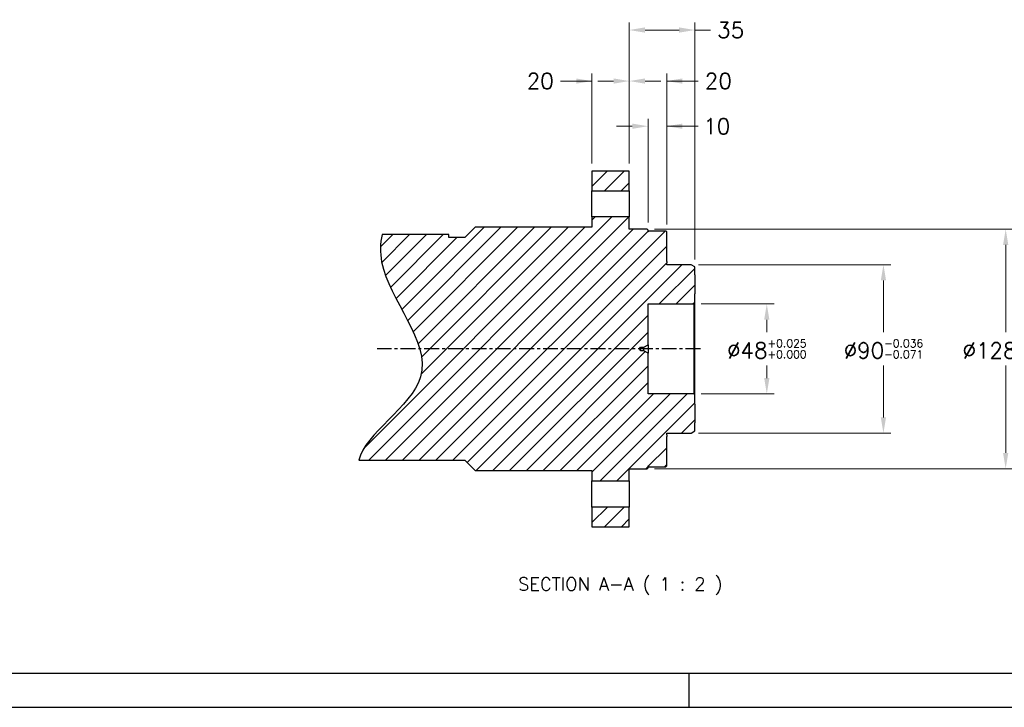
# Model space of a CAD drawing. Extents: x 0 to 1685, y -10 to 1188.
# Tile 2 of 23: x 483 to 1010, y 0 to 367. Entities that reach past the tile are written whole.
import ezdxf

# ---------------------------------------------------------------- set-up
doc = ezdxf.new("R2010")
doc.units = 0
doc.header["$LTSCALE"] = 25.4
doc.linetypes.add('CENTER', pattern=[2, 1.25, -0.25, 0.25, -0.25])
doc.layers.get('0').update_dxf_attribs({"linetype": 'CONTINUOUS'})
doc.layers.get('Defpoints').update_dxf_attribs({"linetype": 'CONTINUOUS'})
doc.layers.add('ATA-CENTER', color=133, linetype='CENTER')
doc.layers.add('ATA-HATCH', color=252, linetype='CONTINUOUS')
doc.layers.add('ATA-DIM', color=252, linetype='CONTINUOUS', lineweight=25)
doc.layers.add('ATA-TEXT', color=7, linetype='CONTINUOUS', lineweight=25)
doc.styles.get("Standard").update_dxf_attribs({"font": 'simplex.shx'})
doc.dimstyles.new('ata_A1', dxfattribs={"dimtxt": 4.2, "dimasz": 4.2, "dimexe": 2, "dimexo": 2, "dimgap": 2, "dimtad": 0, "dimtih": 1, "dimtoh": 1, "dimdec": 6, "dimdsep": 46, "dimtxsty": 'Standard', "dimcen": 0, "dimclrd": 252, "dimclre": 252, "dimclrt": 4, "dimadec": 6, "dimazin": 2, "dimtfac": 1, "dimtdec": 6, "dimtofl": 0, "dimtmove": 0, "dimatfit": 3, "dimfxl": 0, "dimtolj": 1, "dimtzin": 0, "dimlwd": 0, "dimlwe": 0, "dimarcsym": 0})

# ---------------------------------------------------------------- blocks, each defined once
blk = doc.blocks.new('*D15255')
at = {"layer": 'ATA-DIM', "color": 252, "lineweight": 0}
for p, q in [((846.09, 236.52), (948.98, 236.52)), ((944.98, 228.12), (944.98, 200.42)), ((944.98, 154.92), (944.98, 182.62)), ((846.09, 146.52), (948.98, 146.52))]:
    blk.add_line(p, q, dxfattribs=at)
at = {"layer": 'ATA-DIM', "color": 252}
for points in [[(946.38, 228.12), (943.58, 228.12), (944.98, 236.52)], [(943.58, 154.92), (946.38, 154.92), (944.98, 146.52)]]:
    blk.add_solid(points, dxfattribs=at)
at = {"layer": 'Defpoints', "color": 0}
for p in [(842.09, 236.52), (842.09, 146.52), (944.98, 146.52)]:
    blk.add_point(p, dxfattribs=at)
at = {"layer": 'ATA-DIM', "color": 4, "insert": (944.98, 191.52), "char_height": 8.4, "attachment_point": 5}
blk.add_mtext('%%C90{\\H0.5x;\\S-0.036^ -0.071;}', dxfattribs=at)
blk = doc.blocks.new('*D15254')
at = {"layer": 'ATA-DIM', "color": 252, "lineweight": 0}
for p, q in [((847.59, 215.52), (886.61, 215.52)), ((882.61, 207.12), (882.61, 200.42)), ((882.61, 175.92), (882.61, 182.62)), ((847.59, 167.52), (886.61, 167.52))]:
    blk.add_line(p, q, dxfattribs=at)
at = {"layer": 'ATA-DIM', "color": 252}
for points in [[(884.01, 207.12), (881.21, 207.12), (882.61, 215.52)], [(881.21, 175.92), (884.01, 175.92), (882.61, 167.52)]]:
    blk.add_solid(points, dxfattribs=at)
at = {"layer": 'Defpoints', "color": 0}
for p in [(843.59, 215.52), (843.59, 167.52), (882.61, 167.52)]:
    blk.add_point(p, dxfattribs=at)
at = {"layer": 'ATA-DIM', "color": 4, "insert": (882.61, 191.52), "char_height": 8.4, "attachment_point": 5}
blk.add_mtext('%%C48{\\H0.5x;\\S+0.025^ +0.000;}', dxfattribs=at)
blk = doc.blocks.new('*D15261')
at = {"layer": 'ATA-DIM', "color": 252, "lineweight": 0}
for p, q in [((819.09, 259.02), (819.09, 314.52)), ((829.09, 258.02), (829.09, 314.52)), ((810.69, 310.52), (802.29, 310.52)), ((829.09, 310.52), (845.89, 310.52)), ((837.49, 310.52), (845.89, 310.52))]:
    blk.add_line(p, q, dxfattribs=at)
at = {"layer": 'ATA-DIM', "color": 252}
for points in [[(810.69, 309.12), (810.69, 311.92), (819.09, 310.52)], [(837.49, 311.92), (837.49, 309.12), (829.09, 310.52)]]:
    blk.add_solid(points, dxfattribs=at)
at = {"layer": 'Defpoints', "color": 0}
for p in [(819.09, 310.52), (819.09, 255.02), (829.09, 254.02)]:
    blk.add_point(p, dxfattribs=at)
at = {"layer": 'ATA-DIM', "color": 4, "insert": (855.89, 310.52), "char_height": 8.4, "attachment_point": 5}
blk.add_mtext('10', dxfattribs=at)
blk = doc.blocks.new('*D15265')
at = {"layer": 'ATA-DIM', "color": 252, "lineweight": 0}
for p, q in [((809.09, 290.52), (809.09, 338.65)), ((829.09, 258.02), (829.09, 338.65)), ((800.69, 334.65), (792.29, 334.65)), ((829.09, 334.65), (845.89, 334.65)), ((837.49, 334.65), (845.89, 334.65))]:
    blk.add_line(p, q, dxfattribs=at)
at = {"layer": 'ATA-DIM', "color": 252}
for points in [[(800.69, 333.25), (800.69, 336.05), (809.09, 334.65)], [(837.49, 336.05), (837.49, 333.25), (829.09, 334.65)]]:
    blk.add_solid(points, dxfattribs=at)
at = {"layer": 'Defpoints', "color": 0}
for p in [(809.09, 334.65), (809.09, 286.52), (829.09, 254.02)]:
    blk.add_point(p, dxfattribs=at)
at = {"layer": 'ATA-DIM', "color": 4, "insert": (856.69, 334.65), "char_height": 8.4, "attachment_point": 5}
blk.add_mtext('20', dxfattribs=at)
blk = doc.blocks.new('*D15260')
at = {"layer": 'ATA-DIM', "color": 252, "lineweight": 0}
for p, q in [((789.09, 290.52), (789.09, 338.65)), ((809.09, 290.52), (809.09, 338.65)), ((789.09, 334.65), (772.29, 334.65)), ((780.69, 334.65), (772.29, 334.65)), ((817.49, 334.65), (825.89, 334.65))]:
    blk.add_line(p, q, dxfattribs=at)
at = {"layer": 'ATA-DIM', "color": 252}
for points in [[(780.69, 333.25), (780.69, 336.05), (789.09, 334.65)], [(817.49, 336.05), (817.49, 333.25), (809.09, 334.65)]]:
    blk.add_solid(points, dxfattribs=at)
at = {"layer": 'Defpoints', "color": 0}
for p in [(809.09, 334.65), (789.09, 286.52), (809.09, 286.52)]:
    blk.add_point(p, dxfattribs=at)
at = {"layer": 'ATA-DIM', "color": 4, "insert": (761.48, 334.65), "char_height": 8.4, "attachment_point": 5}
blk.add_mtext('20', dxfattribs=at)
blk = doc.blocks.new('*D15257')
at = {"layer": 'ATA-DIM', "color": 252, "lineweight": 0}
for p, q in [((809.09, 290.52), (809.09, 365.93)), ((844.09, 239.37), (844.09, 365.93)), ((835.69, 361.93), (817.49, 361.93)), ((844.09, 361.93), (852.49, 361.93))]:
    blk.add_line(p, q, dxfattribs=at)
at = {"layer": 'ATA-DIM', "color": 252}
for points in [[(817.49, 363.33), (817.49, 360.53), (809.09, 361.93)], [(835.69, 360.53), (835.69, 363.33), (844.09, 361.93)]]:
    blk.add_solid(points, dxfattribs=at)
at = {"layer": 'Defpoints', "color": 0}
for p in [(809.09, 361.93), (809.09, 286.52), (844.09, 235.37)]:
    blk.add_point(p, dxfattribs=at)
at = {"layer": 'ATA-DIM', "color": 4, "insert": (863.29, 361.93), "char_height": 8.4, "attachment_point": 5}
blk.add_mtext('35', dxfattribs=at)
blk = doc.blocks.new('*D15256')
at = {"layer": 'ATA-DIM', "color": 252, "lineweight": 0}
for p, q in [((822.59, 255.52), (1014.35, 255.52)), ((1010.35, 247.12), (1010.35, 200.42)), ((1010.35, 135.92), (1010.35, 182.62)), ((822.59, 127.52), (1014.35, 127.52))]:
    blk.add_line(p, q, dxfattribs=at)
at = {"layer": 'ATA-DIM', "color": 252}
for points in [[(1011.75, 247.12), (1008.95, 247.12), (1010.35, 255.52)], [(1008.95, 135.92), (1011.75, 135.92), (1010.35, 127.52)]]:
    blk.add_solid(points, dxfattribs=at)
at = {"layer": 'Defpoints', "color": 0}
for p in [(818.59, 255.52), (818.59, 127.52), (1010.35, 127.52)]:
    blk.add_point(p, dxfattribs=at)
at = {"layer": 'ATA-DIM', "color": 4, "insert": (1010.35, 191.52), "char_height": 8.4, "attachment_point": 5}
blk.add_mtext('%%C128{\\H0.5x;\\S+0.04^ +0.00;}', dxfattribs=at)
blk = doc.blocks.new('ata-Border-A1-002')
blk.add_line((834, 9), (7, 9))
at = {"color": 253, "ltscale": 0.5}
for p, q in [((420.5, 9), (420.5, 0)), ((0, 0), (841, 0))]:
    blk.add_line(p, q, dxfattribs=at)

msp = doc.modelspace()

# ---------------------------------------------------------------- hatches: boundary and pattern name
at = {"layer": 'ATA-HATCH'}
h = msp.add_hatch(dxfattribs=at)
h.set_pattern_fill('ANSI31', color=256, scale=2)
h.set_pattern_definition([(45, (-1567.588, -3596.052), (-4.490128, 4.490128), [])])
edge = h.paths.add_edge_path()
edge.add_spline(control_points=[(676.9038312, 252.6451838), (675.8713354, 247.8511528), (674.989992, 222.9700324), (722.1342571, 176.8073201), (667.5567405, 146.2600099), (664.4881737, 132.0202838)], knot_values=[27.8880420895, 27.8880420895, 27.8880420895, 27.8880420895, 35.7755741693, 68.202521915, 95.9084680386, 95.9084680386, 95.9084680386, 95.9084680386], degree=3, periodic=0)
edge.add_line((664.4881737, 132.0202838), (721.0876432, 132.0202838))
edge.add_line((721.0876432, 132.0202838), (726.5876432, 126.5202838))
edge.add_line((726.5876432, 126.5202838), (789.0876432, 126.5202838))
edge.add_line((789.0876432, 126.5202838), (789.0876432, 121.0202838))
edge.add_line((789.0876432, 121.0202838), (809.0876432, 121.0202838))
edge.add_line((809.0876432, 121.0202838), (809.0876432, 127.5202838))
edge.add_line((809.0876432, 127.5202838), (818.5876432, 127.5202838))
edge.add_line((818.5876432, 127.5202838), (819.0876432, 128.0202838))
edge.add_line((819.0876432, 128.0202838), (819.0876432, 129.0202838))
edge.add_line((819.0876432, 129.0202838), (819.5876432, 128.5202838))
edge.add_line((819.5876432, 128.5202838), (828.5876432, 128.5202838))
edge.add_line((828.5876432, 128.5202838), (829.0876432, 129.0202838))
edge.add_line((829.0876432, 129.0202838), (829.0876432, 144.7702838))
edge.add_line((829.0876432, 144.7702838), (829.0876432, 145.5199048))
edge.add_line((829.0876432, 145.5199048), (829.0876432, 146.3202838))
edge.add_line((829.0876432, 146.3202838), (829.0876432, 146.5202838))
edge.add_line((829.0876432, 146.5202838), (842.0876432, 146.5202838))
edge.add_line((842.0876432, 146.5202838), (844.0876432, 147.6749843))
edge.add_line((844.0876432, 147.6749843), (844.0876432, 151.9672838))
edge.add_line((844.0876432, 151.9672838), (844.0876432, 162.0732838))
edge.add_line((844.0876432, 162.0732838), (844.0876432, 167.0202838))
edge.add_line((844.0876432, 167.0202838), (843.5876432, 167.5202838))
edge.add_line((843.5876432, 167.5202838), (819.0876432, 167.5202838))
edge.add_line((819.0876432, 167.5202838), (819.0876432, 189.2702838))
edge.add_line((819.0876432, 189.2702838), (816.9225797, 190.5202838))
edge.add_line((816.9225797, 190.5202838), (815.0876432, 190.5202838))
edge.add_line((815.0876432, 190.5202838), (814.4867826, 191.5202838))
edge.add_line((814.4867826, 191.5202838), (815.0876432, 192.5202838))
edge.add_line((815.0876432, 192.5202838), (816.9225797, 192.5202838))
edge.add_line((816.9225797, 192.5202838), (819.0876432, 193.7702838))
edge.add_line((819.0876432, 193.7702838), (819.0876432, 215.5202838))
edge.add_line((819.0876432, 215.5202838), (843.5876432, 215.5202838))
edge.add_line((843.5876432, 215.5202838), (844.0876432, 216.0202838))
edge.add_line((844.0876432, 216.0202838), (844.0876432, 220.9672838))
edge.add_line((844.0876432, 220.9672838), (844.0876432, 231.0732838))
edge.add_line((844.0876432, 231.0732838), (844.0876432, 235.3655832))
edge.add_line((844.0876432, 235.3655832), (842.0876432, 236.5202838))
edge.add_line((842.0876432, 236.5202838), (829.0876432, 236.5202838))
edge.add_line((829.0876432, 236.5202838), (829.0876432, 236.7202838))
edge.add_line((829.0876432, 236.7202838), (829.0876432, 237.5206628))
edge.add_line((829.0876432, 237.5206628), (829.0876432, 238.2702838))
edge.add_line((829.0876432, 238.2702838), (829.0876432, 254.0202838))
edge.add_line((829.0876432, 254.0202838), (828.5876432, 254.5202838))
edge.add_line((828.5876432, 254.5202838), (819.5876432, 254.5202838))
edge.add_line((819.5876432, 254.5202838), (819.0876432, 254.0202838))
edge.add_line((819.0876432, 254.0202838), (819.0876432, 255.0202838))
edge.add_line((819.0876432, 255.0202838), (818.5876432, 255.5202838))
edge.add_line((818.5876432, 255.5202838), (809.0876432, 255.5202838))
edge.add_line((809.0876432, 255.5202838), (809.0876432, 262.0202838))
edge.add_line((809.0876432, 262.0202838), (789.0876432, 262.0202838))
edge.add_line((789.0876432, 262.0202838), (789.0876432, 256.5202838))
edge.add_line((789.0876432, 256.5202838), (726.5876432, 256.5202838))
edge.add_line((726.5876432, 256.5202838), (721.0876432, 251.0202838))
edge.add_line((721.0876432, 251.0202838), (712.6076746, 251.0202838))
edge.add_line((712.6076746, 251.0202838), (712.6076746, 252.6451838))
edge.add_line((712.6076746, 252.6451838), (676.9038312, 252.6451838))
h.paths.add_polyline_path([(809.0876432, 276.0202838), (809.0876432, 286.5202838), (789.0876432, 286.5202838), (789.0876432, 276.0202838)])
h.paths.add_polyline_path([(789.0876432, 107.0202838), (789.0876432, 96.5202838), (809.0876432, 96.5202838), (809.0876432, 107.0202838)])

# ---------------------------------------------------------------- linework, layer by layer
for p, q in [((789.0876432, 286.5202838), (789.0876432, 276.0202838)), ((809.0876432, 286.5202838), (789.0876432, 286.5202838)), ((809.0876432, 276.0202838), (809.0876432, 286.5202838)), ((789.0876432, 262.0202838), (789.0876432, 276.0202838)), ((789.0876432, 276.0202838), (809.0876432, 276.0202838)), ((809.0876432, 276.0202838), (809.0876432, 262.0202838)), ((789.0876432, 262.0202838), (789.0876432, 256.5202838)), ((809.0876432, 262.0202838), (789.0876432, 262.0202838)), ((809.0876432, 255.5202838), (809.0876432, 262.0202838)), ((726.5876432, 256.5202838), (721.0876432, 251.0202838)), ((789.0876432, 256.5202838), (726.5876432, 256.5202838)), ((818.5876432, 255.5202838), (809.0876432, 255.5202838)), ((819.0876432, 255.0202838), (818.5876432, 255.5202838)), ((819.0876432, 254.0202838), (819.0876432, 255.0202838)), ((819.5876432, 254.5202838), (819.0876432, 254.0202838)), ((828.5876432, 254.5202838), (819.5876432, 254.5202838)), ((829.0876432, 254.0202838), (828.5876432, 254.5202838)), ((829.0876432, 238.2702838), (829.0876432, 254.0202838)), ((712.6076746, 252.6451838), (676.9038312, 252.6451838)), ((712.6076746, 251.0202838), (712.6076746, 252.6451838)), ((721.0876432, 251.0202838), (712.6076746, 251.0202838)), ((829.0876432, 238.2702838), (829.0876432, 237.5206628)), ((829.0876432, 236.7202838), (829.0876432, 237.5206628)), ((829.0876432, 236.5202838), (829.0876432, 236.7202838)), ((842.0876432, 236.5202838), (829.0876432, 236.5202838)), ((844.0876432, 235.3655832), (842.0876432, 236.5202838)), ((844.0876432, 231.0732838), (844.0876432, 235.3655832)), ((844.0876432, 231.0732838), (844.0876432, 220.9672838)), ((843.5876432, 215.5202838), (844.0876432, 216.0202838)), ((844.0876432, 216.0202838), (844.0876432, 220.9672838)), ((844.0876432, 167.0202838), (844.0876432, 216.0202838)), ((819.0876432, 215.5202838), (843.5876432, 215.5202838)), ((819.0876432, 193.7702838), (819.0876432, 215.5202838)), ((843.5876432, 215.5202838), (843.5876432, 167.5202838)), ((814.4867826, 191.5202838), (815.0876432, 192.5202838)), ((815.0876432, 190.5202838), (814.4867826, 191.5202838)), ((815.0876432, 190.5202838), (815.0876432, 192.5202838)), ((815.0876432, 192.5202838), (816.9225797, 192.5202838)), ((816.9225797, 190.5202838), (815.0876432, 190.5202838)), ((816.9225797, 192.5202838), (819.0876432, 193.7702838)), ((816.9225797, 190.5202838), (816.9225797, 192.5202838)), ((819.0876432, 189.2702838), (816.9225797, 190.5202838)), ((819.0876432, 193.7702838), (819.0876432, 189.2702838)), ((819.0876432, 167.5202838), (819.0876432, 189.2702838)), ((843.5876432, 167.5202838), (819.0876432, 167.5202838)), ((844.0876432, 167.0202838), (843.5876432, 167.5202838)), ((844.0876432, 162.0732838), (844.0876432, 167.0202838)), ((844.0876432, 162.0732838), (844.0876432, 151.9672838)), ((842.0876432, 146.5202838), (844.0876432, 147.6749843)), ((844.0876432, 147.6749843), (844.0876432, 151.9672838)), ((829.0876432, 146.3202838), (829.0876432, 146.5202838)), ((829.0876432, 146.5202838), (842.0876432, 146.5202838)), ((829.0876432, 145.5199048), (829.0876432, 146.3202838)), ((829.0876432, 145.5199048), (829.0876432, 144.7702838)), ((829.0876432, 129.0202838), (829.0876432, 144.7702838)), ((664.4881737, 132.0202838), (721.0876432, 132.0202838)), ((721.0876432, 132.0202838), (726.5876432, 126.5202838)), ((726.5876432, 126.5202838), (789.0876432, 126.5202838)), ((789.0876432, 126.5202838), (789.0876432, 121.0202838)), ((809.0876432, 121.0202838), (809.0876432, 127.5202838)), ((809.0876432, 127.5202838), (818.5876432, 127.5202838)), ((818.5876432, 127.5202838), (819.0876432, 128.0202838)), ((819.0876432, 129.0202838), (819.5876432, 128.5202838)), ((819.0876432, 128.0202838), (819.0876432, 129.0202838)), ((819.5876432, 128.5202838), (828.5876432, 128.5202838)), ((828.5876432, 128.5202838), (829.0876432, 129.0202838)), ((789.0876432, 107.0202838), (789.0876432, 121.0202838)), ((789.0876432, 121.0202838), (809.0876432, 121.0202838)), ((809.0876432, 121.0202838), (809.0876432, 107.0202838)), ((789.0876432, 107.0202838), (789.0876432, 96.5202838)), ((809.0876432, 107.0202838), (789.0876432, 107.0202838)), ((809.0876432, 96.5202838), (809.0876432, 107.0202838)), ((789.0876432, 96.5202838), (809.0876432, 96.5202838))]:
    msp.add_line(p, q)
msp.add_open_spline([(676.9038312, 252.6451838), (675.8713354, 247.8511528), (674.989992, 222.9700324), (722.1342571, 176.8073201), (667.5567405, 146.2600099), (664.4881737, 132.0202838)], degree=3, knots=[27.8880420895, 27.8880420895, 27.8880420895, 27.8880420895, 35.7755741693, 68.202521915, 95.9084680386, 95.9084680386, 95.9084680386, 95.9084680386])
at = {"layer": 'ATA-CENTER', "ltscale": 0.25}
msp.add_line((847.0876432, 191.5202838), (674.3206874, 191.5202838), dxfattribs=at)

# ---------------------------------------------------------------- block references
at = {"xscale": 2, "yscale": 2, "zscale": 2}
msp.add_blockref('ata-Border-A1-002', (0, 0), dxfattribs=at)

# ---------------------------------------------------------------- texts
at = {"layer": 'ATA-TEXT', "color": 7, "insert": (749.6214065, 60.0238399), "char_height": 6.999999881, "attachment_point": 7}
msp.add_mtext('SECTION A-A ( 1 : 2 )', dxfattribs=at)

# ---------------------------------------------------------------- dimensions: what is measured, and where the dimension line sits
at = {"layer": 'ATA-DIM'}
for base, p1, p2, picture, middle in [((809.0876432, 361.9337677), (844.0876432, 235.3655832), (809.0876432, 286.5202838), '*D15257', (863.2916432, 361.9337677)), ((809.0876432, 334.6519862), (789.0876432, 286.5202838), (809.0876432, 286.5202838), '*D15260', (761.4836432, 334.6519862)), ((809.0876432, 334.6519862), (829.0876432, 254.0202838), (809.0876432, 286.5202838), '*D15265', (856.6916432, 334.6519862)), ((819.0876432, 310.5202858), (829.0876432, 254.0202838), (819.0876432, 255.0202838), '*D15261', (855.8936432, 310.5202858))]:
    dim = msp.add_linear_dim(base=base, p1=p1, p2=p2, dimstyle='ata_A1', override={"dimscale": 2, "dimtp": 0.1, "dimtm": 0.1, "dimtfac": 0.71, "dimtdec": 2, "dimtolj": 0, "dimtzin": 8}, dxfattribs=at)
    dim.commit()
    dim.dimension.update_dxf_attribs({"geometry": picture, "text_midpoint": middle, "dimtype": 160})
for base, p1, p2, text, picture, middle in [((1010.3482765, 127.5202838), (818.5876432, 255.5202838), (818.5876432, 127.5202838), '%%C<>{\\H0.5x;\\S+0.04^ +0.00;}', '*D15256', (1010.3482765, 191.5202838)), ((944.9785019, 146.5202838), (842.0876432, 236.5202838), (842.0876432, 146.5202838), '%%C<>{\\H0.5x;\\S-0.036^ -0.071;}', '*D15255', (944.9785019, 191.5202838)), ((882.6086004, 167.5202838), (843.5876432, 215.5202838), (843.5876432, 167.5202838), '%%C<>{\\H0.5x;\\S+0.025^ +0.000;}', '*D15254', (882.6086004, 191.5202838))]:
    dim = msp.add_linear_dim(base=base, p1=p1, p2=p2, angle=90, text=text, dimstyle='ata_A1', override={"dimscale": 2, "dimtp": 0.1, "dimtm": 0.1, "dimtfac": 0.71, "dimtdec": 2, "dimtolj": 0, "dimtzin": 8}, dxfattribs=at)
    dim.commit()
    dim.dimension.update_dxf_attribs({"geometry": picture, "text_midpoint": middle, "dimtype": 160})

doc.saveas('drawing.dxf')
